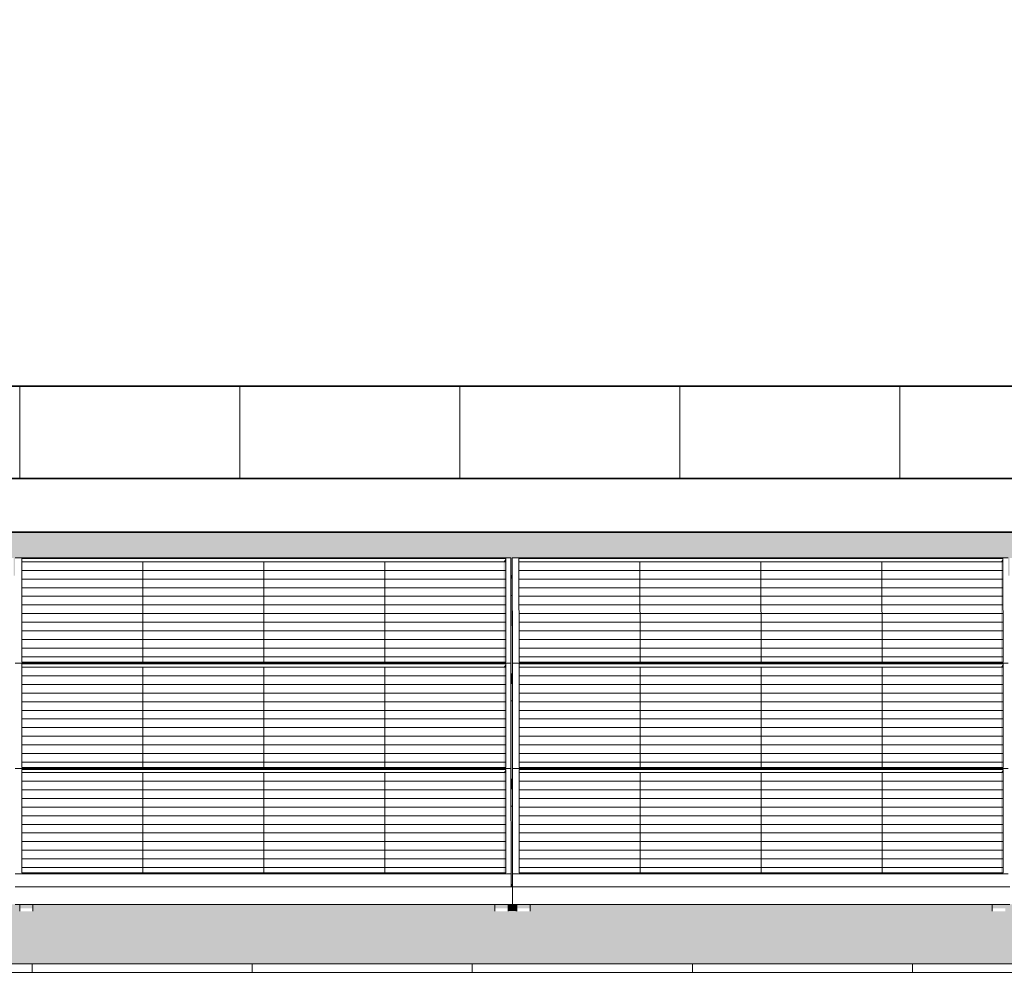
# Model space of a CAD drawing. Header units: metres. Extents: x -111 to -1, y -8 to 26.
# Tile 91 of 209: x -31.65 to -29.41, y 5.99 to 8.17. Entities that reach past the tile are written whole.
import ezdxf

# ---------------------------------------------------------------- set-up
doc = ezdxf.new("R2010")
doc.units = ezdxf.units.M
doc.header["$MEASUREMENT"] = 0
for name, color, linetype in [('30 Dachaufbau', 7, 'Continuous'), ('70 PV-Anlage', 7, 'Continuous'), ('94 Genehmigungsplanung Bemaßung', 7, 'Continuous')]:
    doc.layers.add(name, color=color, linetype=linetype)
doc.styles.add('ERSTELLTER_STIL_2', font='arial.ttf')
doc.dimstyles.new('ERSTELLTER_STIL__1', dxfattribs={"dimtxt": 0.25, "dimasz": 0.19, "dimexe": 0.18, "dimexo": 0.1, "dimgap": 0, "dimtad": 1, "dimtih": 1, "dimtoh": 1, "dimzin": 0, "dimdsep": 46, "dimtxsty": 'ERSTELLTER_STIL_2', "dimblk": 'ARROWHEAD_6', "dimblk1": 'ARROWHEAD_6', "dimblk2": 'ARROWHEAD_6', "dimcen": 0.09, "dimclrd": 7, "dimclre": 7, "dimclrt": 7, "dimazin": 0, "dimtfac": 1, "dimtdec": 4, "dimtmove": 0, "dimatfit": 3, "dimfxl": 1, "dimtolj": 1, "dimtzin": 0, "dimarcsym": 0})

# ---------------------------------------------------------------- blocks, each defined once
blk = doc.blocks.new('*X3', base_point=(-27236.1321, 0))
at = {"layer": '30 Dachaufbau', "color": 7, "linetype": 'Continuous', "lineweight": 13}
for p, q in [((-31.6225, 6.0035), (-31.6225, 6.0233)), ((-31.6225, 6.0035), (-31.6225, 6.0233)), ((-31.1225, 6.0035), (-31.1225, 6.0233)), ((-31.1225, 6.0035), (-31.1225, 6.0233)), ((-30.6225, 6.0035), (-30.6225, 6.0233)), ((-30.6225, 6.0035), (-30.6225, 6.0233)), ((-30.1225, 6.0035), (-30.1225, 6.0233)), ((-30.1225, 6.0035), (-30.1225, 6.0233)), ((-29.6225, 6.0035), (-29.6225, 6.0233)), ((-29.6225, 6.0035), (-29.6225, 6.0233))]:
    blk.add_line(p, q, dxfattribs=at)
blk = doc.blocks.new('*X73', base_point=(-27236.1321, 0))
at = {"layer": '30 Dachaufbau', "linetype": 'Continuous', "lineweight": 0, "true_color": 0x000000}
blk.add_hatch(color=18, dxfattribs=at).paths.add_polyline_path([(-30.535, 6.8599), (-30.5349, 6.6824), (-30.5314, 6.6824), (-30.5315, 6.8599)])
blk = doc.blocks.new('*X74', base_point=(-27236.1321, 0))
at = {"layer": '30 Dachaufbau', "linetype": 'Continuous', "lineweight": 0, "true_color": 0x000000}
blk.add_hatch(color=18, dxfattribs=at).paths.add_polyline_path([(-30.5314, 6.6205), (-30.5349, 6.6205), (-30.5347, 6.443), (-30.5313, 6.443)])
blk = doc.blocks.new('*X75', base_point=(-27236.1321, 0))
at = {"layer": '30 Dachaufbau', "linetype": 'Continuous', "lineweight": 0, "true_color": 0x000000}
blk.add_hatch(color=18, dxfattribs=at).paths.add_polyline_path([(-30.5347, 6.3811), (-30.5346, 6.2278), (-30.5346, 6.2036), (-30.5311, 6.2036), (-30.5312, 6.3811)])
blk = doc.blocks.new('*X106', base_point=(-27236.1321, 0))
at = {"layer": '30 Dachaufbau', "linetype": 'Continuous', "lineweight": 0, "true_color": 0x000000}
h = blk.add_hatch(color=18, dxfattribs=at)
h.paths.add_polyline_path([(-58.6225, 6.0233), (-16.8411, 6.0233), (-16.8411, 7.2143), (-22.8511, 7.2143), (-22.8511, 7.0042), (-37.6511, 7.0042), (-37.6511, 7.2143), (-58.6225, 7.2143)])
h.paths.add_polyline_path([(-57.6516, 6.9157), (-57.6516, 6.9454), (-56.5251, 6.9454), (-56.525, 6.9051), (-56.5216, 6.9051), (-56.5216, 6.9157), (-56.5216, 6.9454), (-55.3951, 6.9454), (-55.395, 6.9051), (-55.3916, 6.9051), (-55.3916, 6.9157), (-55.3916, 6.9454), (-54.2651, 6.9454), (-54.265, 6.9051), (-54.2616, 6.9051), (-54.2616, 6.9157), (-54.2616, 6.9454), (-53.1351, 6.9454), (-53.135, 6.9051), (-53.1316, 6.9051), (-53.1316, 6.9157), (-53.1316, 6.9454), (-52.0051, 6.9454), (-52.005, 6.9051), (-52.0016, 6.9051), (-52.0016, 6.9157), (-52.0016, 6.9454), (-50.8751, 6.9454), (-50.875, 6.9051), (-50.8716, 6.9051), (-50.8716, 6.9157), (-50.8716, 6.9454), (-49.7451, 6.9454), (-49.745, 6.9051), (-49.7416, 6.9051), (-49.7416, 6.9157), (-49.7416, 6.9454), (-48.6151, 6.9454), (-48.615, 6.9051), (-48.6116, 6.9051), (-48.6116, 6.9157), (-48.6116, 6.9454), (-47.4851, 6.9454), (-47.485, 6.9051), (-47.4816, 6.9051), (-47.4816, 6.9157), (-47.4816, 6.9454), (-46.3551, 6.9454), (-46.355, 6.9051), (-46.3516, 6.9051), (-46.3516, 6.9157), (-46.3516, 6.9454), (-45.2251, 6.9454), (-45.225, 6.9051), (-45.2216, 6.9051), (-45.2216, 6.9157), (-45.2216, 6.9454), (-44.0951, 6.9454), (-44.095, 6.9051), (-44.0916, 6.9051), (-44.0916, 6.9157), (-44.0916, 6.9454), (-42.9651, 6.9454), (-42.965, 6.9051), (-42.9616, 6.9051), (-42.9616, 6.9157), (-42.9616, 6.9454), (-41.8351, 6.9454), (-41.835, 6.9051), (-41.8316, 6.9051), (-41.8316, 6.9157), (-41.8316, 6.9454), (-40.7051, 6.9454), (-40.705, 6.9051), (-40.7016, 6.9051), (-40.7016, 6.9157), (-40.7016, 6.9454), (-39.5751, 6.9454), (-39.575, 6.9051), (-39.5716, 6.9051), (-39.5716, 6.9157), (-39.5716, 6.9454), (-38.4451, 6.9454), (-38.445, 6.9051), (-38.4416, 6.9051), (-38.4416, 6.9157), (-38.4416, 6.9454), (-37.3151, 6.9454), (-37.315, 6.9051), (-37.3116, 6.9051), (-37.3116, 6.9157), (-37.3116, 6.9454), (-36.1851, 6.9454), (-36.185, 6.9051), (-36.1816, 6.9051), (-36.1816, 6.9157), (-36.1816, 6.9454), (-35.0551, 6.9454), (-35.055, 6.9051), (-35.0516, 6.9051), (-35.0516, 6.9157), (-35.0516, 6.9454), (-33.9251, 6.9454), (-33.925, 6.9051), (-33.9216, 6.9051), (-33.9216, 6.9157), (-33.9216, 6.9454), (-32.7951, 6.9454), (-32.795, 6.9051), (-32.7916, 6.9051), (-32.7916, 6.9058), (-32.7916, 6.9157), (-32.7916, 6.9454), (-31.6651, 6.9454), (-31.665, 6.9051), (-31.6616, 6.9051), (-31.6616, 6.9157), (-31.6616, 6.9454), (-30.5351, 6.9454), (-30.535, 6.9051), (-30.5316, 6.9051), (-30.5316, 6.9157), (-30.5316, 6.9454), (-29.4051, 6.9454), (-29.405, 6.9051), (-29.4016, 6.9051), (-29.4016, 6.9157), (-29.4016, 6.9454), (-28.2751, 6.9454), (-28.275, 6.9051), (-28.2716, 6.9051), (-28.2716, 6.9157), (-28.2716, 6.9454), (-27.1451, 6.9454), (-27.145, 6.9051), (-27.1416, 6.9051), (-27.1416, 6.9157), (-27.1416, 6.9454), (-26.0151, 6.9454), (-26.015, 6.9051), (-26.0116, 6.9051), (-26.0116, 6.9157), (-26.0116, 6.9454), (-24.8851, 6.9454), (-24.885, 6.9051), (-24.8816, 6.9051), (-24.8816, 6.9157), (-24.8816, 6.9454), (-23.7551, 6.9454), (-23.755, 6.9051), (-23.7516, 6.9051), (-23.7516, 6.9157), (-23.7516, 6.9454), (-22.6251, 6.9454), (-22.625, 6.9051), (-22.6216, 6.9051), (-22.6216, 6.9157), (-22.6216, 6.9454), (-21.4951, 6.9454), (-21.495, 6.9051), (-21.4916, 6.9051), (-21.4916, 6.9157), (-21.4916, 6.9454), (-20.3651, 6.9454), (-20.365, 6.9051), (-20.3616, 6.9051), (-20.3616, 6.9157), (-20.3616, 6.9454), (-19.2351, 6.9454), (-19.235, 6.9051), (-19.2316, 6.9051), (-19.2316, 6.9157), (-19.2316, 6.9454), (-18.1051, 6.9454), (-18.105, 6.9051), (-18.1016, 6.9051), (-18.1016, 6.8995), (-18.1016, 6.8599), (-18.105, 6.8599), (-18.1049, 6.6824), (-18.1014, 6.6824), (-18.1014, 6.6768), (-18.1014, 6.6657), (-18.1014, 6.6601), (-18.1014, 6.6205), (-18.1049, 6.6205), (-18.1047, 6.443), (-18.1013, 6.443), (-18.1012, 6.4374), (-18.1012, 6.4263), (-18.1012, 6.4207), (-18.1012, 6.3811), (-18.1047, 6.3811), (-18.1046, 6.2278), (-18.1046, 6.2036), (-18.1011, 6.2036), (-18.1011, 6.1981), (-18.1011, 6.1584), (-18.1111, 6.1584), (-18.1111, 6.1427), (-18.1411, 6.1427), (-18.1411, 6.1469), (-18.1411, 6.1584), (-19.1911, 6.1584), (-19.1911, 6.1427), (-19.2211, 6.1427), (-19.2211, 6.1469), (-19.2211, 6.1584), (-19.2411, 6.1584), (-19.2411, 6.1427), (-19.2711, 6.1427), (-19.2711, 6.1469), (-19.2711, 6.1584), (-20.3211, 6.1584), (-20.3211, 6.1427), (-20.3511, 6.1427), (-20.3511, 6.1469), (-20.3511, 6.1584), (-20.3711, 6.1584), (-20.3711, 6.1427), (-20.4011, 6.1427), (-20.4011, 6.1469), (-20.4011, 6.1584), (-21.4511, 6.1584), (-21.4511, 6.1427), (-21.4811, 6.1427), (-21.4811, 6.1469), (-21.4811, 6.1584), (-21.5011, 6.1584), (-21.5011, 6.1427), (-21.5311, 6.1427), (-21.5311, 6.1469), (-21.5311, 6.1584), (-22.5811, 6.1584), (-22.5811, 6.1427), (-22.6111, 6.1427), (-22.6111, 6.1468), (-22.6111, 6.1584), (-22.6311, 6.1584), (-22.6311, 6.1427), (-22.6611, 6.1427), (-22.6611, 6.1469), (-22.6611, 6.1584), (-23.7111, 6.1584), (-23.7111, 6.1427), (-23.7411, 6.1427), (-23.7411, 6.1468), (-23.7411, 6.1584), (-23.7611, 6.1584), (-23.7611, 6.1427), (-23.7911, 6.1427), (-23.7911, 6.1468), (-23.7911, 6.1584), (-24.8411, 6.1584), (-24.8411, 6.1426), (-24.8711, 6.1426), (-24.8711, 6.1468), (-24.8711, 6.1584), (-24.8911, 6.1584), (-24.8911, 6.1426), (-24.9211, 6.1426), (-24.9211, 6.1468), (-24.9211, 6.1584), (-25.9711, 6.1584), (-25.9711, 6.1426), (-26.0011, 6.1426), (-26.0011, 6.1468), (-26.0011, 6.1584), (-26.0211, 6.1584), (-26.0211, 6.1426), (-26.0511, 6.1426), (-26.0511, 6.1468), (-26.0511, 6.1584), (-27.1011, 6.1584), (-27.1011, 6.1426), (-27.1311, 6.1426), (-27.1311, 6.1468), (-27.1311, 6.1584), (-27.1511, 6.1584), (-27.1511, 6.1426), (-27.1811, 6.1426), (-27.1811, 6.1468), (-27.1811, 6.1584), (-28.2311, 6.1584), (-28.2311, 6.1426), (-28.2611, 6.1426), (-28.2611, 6.1468), (-28.2611, 6.1584), (-28.2811, 6.1584), (-28.2811, 6.1426), (-28.3111, 6.1426), (-28.3111, 6.1468), (-28.3111, 6.1584), (-29.3611, 6.1584), (-29.3611, 6.1426), (-29.3911, 6.1426), (-29.3911, 6.1468), (-29.3911, 6.1584), (-29.4111, 6.1584), (-29.4111, 6.1426), (-29.4411, 6.1426), (-29.4411, 6.1467), (-29.4411, 6.1584), (-30.4911, 6.1584), (-30.4911, 6.1426), (-30.5211, 6.1426), (-30.5211, 6.1467), (-30.5211, 6.1584), (-30.5411, 6.1584), (-30.5411, 6.1426), (-30.5711, 6.1426), (-30.5711, 6.1467), (-30.5711, 6.1584), (-31.6211, 6.1584), (-31.6211, 6.1426), (-31.6511, 6.1426), (-31.6511, 6.1467), (-31.6511, 6.1584), (-31.6711, 6.1584), (-31.6711, 6.1426), (-31.7011, 6.1426), (-31.7011, 6.1467), (-31.7011, 6.1584), (-32.7511, 6.1584), (-32.7511, 6.1425), (-32.7811, 6.1425), (-32.7811, 6.1467), (-32.7811, 6.1584), (-32.8011, 6.1584), (-32.8011, 6.1425), (-32.8311, 6.1425), (-32.8311, 6.1467), (-32.8311, 6.1584), (-33.8811, 6.1584), (-33.8811, 6.1425), (-33.9111, 6.1425), (-33.9111, 6.1467), (-33.9111, 6.1584), (-33.9311, 6.1584), (-33.9311, 6.1425), (-33.9611, 6.1425), (-33.9611, 6.1467), (-33.9611, 6.1584), (-35.0111, 6.1584), (-35.0111, 6.1425), (-35.0411, 6.1425), (-35.0411, 6.1467), (-35.0411, 6.1584), (-35.0611, 6.1584), (-35.0611, 6.1425), (-35.0911, 6.1425), (-35.0911, 6.1467), (-35.0911, 6.1584), (-36.1411, 6.1584), (-36.1411, 6.1425), (-36.1711, 6.1425), (-36.1711, 6.1467), (-36.1711, 6.1584), (-36.1911, 6.1584), (-36.1911, 6.1425), (-36.2211, 6.1425), (-36.2211, 6.1466), (-36.2211, 6.1584), (-37.2711, 6.1584), (-37.2711, 6.1425), (-37.3011, 6.1425), (-37.3011, 6.1467), (-37.3011, 6.1584), (-37.3211, 6.1584), (-37.3211, 6.1425), (-37.3511, 6.1425), (-37.3511, 6.1466), (-37.3511, 6.1584), (-38.4011, 6.1584), (-38.4011, 6.1425), (-38.4311, 6.1425), (-38.4311, 6.1466), (-38.4311, 6.1584), (-38.4511, 6.1584), (-38.4511, 6.1425), (-38.4811, 6.1425), (-38.4811, 6.1466), (-38.4811, 6.1584), (-39.5311, 6.1584), (-39.5311, 6.1424), (-39.5611, 6.1424), (-39.5611, 6.1466), (-39.5611, 6.1584), (-39.5811, 6.1584), (-39.5811, 6.1424), (-39.6111, 6.1424), (-39.6111, 6.1466), (-39.6111, 6.1584), (-40.6611, 6.1584), (-40.6611, 6.1424), (-40.6911, 6.1424), (-40.6911, 6.1466), (-40.6911, 6.1584), (-40.7111, 6.1584), (-40.7111, 6.1424), (-40.7411, 6.1424), (-40.7411, 6.1466), (-40.7411, 6.1584), (-41.7911, 6.1584), (-41.7911, 6.1424), (-41.8211, 6.1424), (-41.8211, 6.1466), (-41.8211, 6.1584), (-41.8411, 6.1584), (-41.8411, 6.1424), (-41.8711, 6.1424), (-41.8711, 6.1466), (-41.8711, 6.1584), (-42.9211, 6.1584), (-42.9211, 6.1424), (-42.9511, 6.1424), (-42.9511, 6.1466), (-42.9511, 6.1584), (-42.9711, 6.1584), (-42.9711, 6.1424), (-43.0011, 6.1424), (-43.0011, 6.1466), (-43.0011, 6.1584), (-44.0511, 6.1584), (-44.0511, 6.1424), (-44.0811, 6.1424), (-44.0811, 6.1466), (-44.0811, 6.1584), (-44.1011, 6.1584), (-44.1011, 6.1424), (-44.1311, 6.1424), (-44.1311, 6.1466), (-44.1311, 6.1584), (-45.1811, 6.1584), (-45.1811, 6.1424), (-45.2111, 6.1424), (-45.2111, 6.1465), (-45.2111, 6.1584), (-45.2311, 6.1584), (-45.2311, 6.1424), (-45.2611, 6.1424), (-45.2611, 6.1465), (-45.2611, 6.1584), (-46.3111, 6.1584), (-46.3111, 6.1424), (-46.3411, 6.1424), (-46.3411, 6.1465), (-46.3411, 6.1584), (-46.3611, 6.1584), (-46.3611, 6.1424), (-46.3911, 6.1424), (-46.3911, 6.1465), (-46.3911, 6.1584), (-47.4411, 6.1584), (-47.4411, 6.1423), (-47.4711, 6.1423), (-47.4711, 6.1465), (-47.4711, 6.1584), (-47.4911, 6.1584), (-47.4911, 6.1423), (-47.5211, 6.1423), (-47.5211, 6.1465), (-47.5211, 6.1584), (-48.5711, 6.1584), (-48.5711, 6.1423), (-48.6011, 6.1423), (-48.6011, 6.1465), (-48.6011, 6.1584), (-48.6211, 6.1584), (-48.6211, 6.1423), (-48.6511, 6.1423), (-48.6511, 6.1465), (-48.6511, 6.1584), (-49.7011, 6.1584), (-49.7011, 6.1423), (-49.7311, 6.1423), (-49.7311, 6.1465), (-49.7311, 6.1584), (-49.7511, 6.1584), (-49.7511, 6.1423), (-49.7811, 6.1423), (-49.7811, 6.1465), (-49.7811, 6.1584), (-50.8311, 6.1584), (-50.8311, 6.1423), (-50.8611, 6.1423), (-50.8611, 6.1465), (-50.8611, 6.1584), (-50.8811, 6.1584), (-50.8811, 6.1423), (-50.9111, 6.1423), (-50.9111, 6.1465), (-50.9111, 6.1584), (-51.9611, 6.1584), (-51.9611, 6.1423), (-51.9911, 6.1423), (-51.9911, 6.1465), (-51.9911, 6.1584), (-52.0111, 6.1584), (-52.0111, 6.1423), (-52.0411, 6.1423), (-52.0411, 6.1465), (-52.0411, 6.1584), (-53.0911, 6.1584), (-53.0911, 6.1423), (-53.1211, 6.1423), (-53.1211, 6.1464), (-53.1211, 6.1584), (-53.1411, 6.1584), (-53.1411, 6.1423), (-53.1711, 6.1423), (-53.1711, 6.1464), (-53.1711, 6.1584), (-54.2211, 6.1584), (-54.2211, 6.1423), (-54.2511, 6.1423), (-54.2511, 6.1464), (-54.2511, 6.1584), (-54.2711, 6.1584), (-54.2711, 6.1423), (-54.3011, 6.1423), (-54.3011, 6.1464), (-54.3011, 6.1584), (-55.3511, 6.1584), (-55.3511, 6.1422), (-55.3811, 6.1422), (-55.3811, 6.1464), (-55.3811, 6.1584), (-55.4011, 6.1584), (-55.4011, 6.1422), (-55.4311, 6.1422), (-55.4311, 6.1464), (-55.4311, 6.1584), (-56.4811, 6.1584), (-56.4811, 6.1422), (-56.5111, 6.1422), (-56.5111, 6.1464), (-56.5111, 6.1584), (-56.5311, 6.1584), (-56.5311, 6.1422), (-56.5611, 6.1422), (-56.5611, 6.1464), (-56.5611, 6.1584), (-57.6111, 6.1584), (-57.6111, 6.1422), (-57.6411, 6.1422), (-57.6411, 6.1464), (-57.6411, 6.1584), (-57.6511, 6.1584), (-57.6511, 6.164), (-57.6511, 6.2036), (-57.6512, 6.3811), (-57.6512, 6.3811), (-57.6512, 6.3867), (-57.6512, 6.3978), (-57.6513, 6.4034), (-57.6513, 6.4421), (-57.6514, 6.6205), (-57.6514, 6.6205), (-57.6514, 6.6261), (-57.6514, 6.6372), (-57.6514, 6.6428), (-57.6514, 6.6824), (-57.6515, 6.8599), (-57.6516, 6.8599), (-57.6516, 6.8654), (-57.6516, 6.905)], flags=0)
blk = doc.blocks.new('*D120', base_point=(-27236.1321, 0))
at = {"layer": '94 Genehmigungsplanung Bemaßung', "color": 7, "linetype": 'Continuous', "lineweight": 13}
for p, q in [((-58.1625, 9.3843), (-58.1625, 9.7593)), ((-17.3411, 9.3843), (-17.3411, 9.7593)), ((-58.0625, 9.6718), (-58.2625, 9.4718)), ((-17.2411, 9.6718), (-17.4411, 9.4718)), ((-58.3125, 9.5718), (-58.1625, 9.5718)), ((-58.1625, 9.5718), (-17.3411, 9.5718))]:
    blk.add_line(p, q, dxfattribs=at)
at = {"layer": '94 Genehmigungsplanung Bemaßung', "color": 7, "lineweight": 13, "insert": (-38.1808, 9.6218), "char_height": 0.25, "attachment_point": 7, "style": 'ERSTELLTER_STIL_2'}
blk.add_mtext('\\A1;{\\pql;\\fArial|b0|i0|c0|p0;\\W1.000000;40,82}', dxfattribs=at)
blk = doc.blocks.new('ARROWHEAD_6')
at = {"color": 0, "linetype": 'Continuous', "lineweight": 0}
for p, q in [((-0.5, -0.5), (0.5, 0.5)), ((0, 0), (-1, 0))]:
    blk.add_line(p, q, dxfattribs=at)

msp = doc.modelspace()

# ---------------------------------------------------------------- hatches: boundary and pattern name
at = {"layer": '30 Dachaufbau', "linetype": 'Continuous', "lineweight": 0, "true_color": 0x000000}
h = msp.add_hatch(dxfattribs=at)
h.set_pattern_fill('Dachschraffur_Profilit_0001', color=18, style=0, pattern_type=2)
h.set_pattern_definition([(90, (-37.6511, 7.1254), (-0.5, 0), [])])
h.paths.add_polyline_path([(-37.6511, 7.3356), (-37.6511, 7.1254), (-22.8511, 7.1254), (-22.8511, 7.3356)])
for points in [[(-37.7291, 7.0151), (-37.6511, 7.0042), (-22.8511, 7.0042), (-22.8511, 7.0042), (-37.6511, 7.0042), (-37.6511, 7.2143), (-37.7291, 7.2143)], [(-30.535, 6.8599), (-30.5349, 6.6824), (-30.5314, 6.6824), (-30.5315, 6.8599)], [(-30.5314, 6.6205), (-30.5349, 6.6205), (-30.5347, 6.443), (-30.5313, 6.443)], [(-30.5347, 6.3811), (-30.5346, 6.2278), (-30.5346, 6.2036), (-30.5311, 6.2036), (-30.5312, 6.3811)], [(-31.6211, 6.1431), (-30.5757, 6.1431), (-30.5711, 6.1426), (-30.5711, 6.1467), (-30.5711, 6.1584), (-31.6211, 6.1584)], [(-30.5411, 6.1431), (-30.5257, 6.1431), (-30.5211, 6.1426), (-30.5211, 6.1467), (-30.5211, 6.1584), (-30.5411, 6.1584)], [(-30.4911, 6.1431), (-29.4456, 6.1431), (-29.4411, 6.1426), (-29.4411, 6.1467), (-29.4411, 6.1584), (-30.4911, 6.1584)]]:
    msp.add_hatch(color=18, dxfattribs=at).paths.add_polyline_path(points)
at = {"layer": '70 PV-Anlage', "linetype": 'Continuous', "lineweight": 0, "true_color": 0x000000}
for points in [[(-30.5514, 6.9364), (-30.5466, 6.9364), (-30.5466, 6.9438)], [(-30.5514, 6.9364), (-30.5513, 6.7086), (-30.5464, 6.7086), (-30.5466, 6.9364)], [(-30.5466, 6.9364), (-30.5464, 6.7086), (-30.5466, 6.9438)], [(-30.5316, 6.9454), (-30.5316, 6.9157), (-30.5314, 6.6768), (-30.5314, 6.7065)], [(-29.4214, 6.9364), (-29.4166, 6.9364), (-29.4166, 6.9438)], [(-29.4214, 6.9364), (-29.4213, 6.7086), (-29.4164, 6.7086), (-29.4166, 6.9364)], [(-29.4166, 6.9438), (-29.4166, 6.9364), (-29.4164, 6.7086)], [(-30.535, 6.9051), (-30.535, 6.8995), (-30.5316, 6.8995), (-30.5316, 6.9051)], [(-30.535, 6.8995), (-30.535, 6.8599), (-30.5316, 6.8599), (-30.5316, 6.8654), (-30.5316, 6.8995)], [(-30.5316, 6.8654), (-30.5316, 6.8599), (-30.5316, 6.8995), (-30.5316, 6.9051)], [(-30.5316, 6.8995), (-30.5316, 6.8599), (-30.5315, 6.8599)], [(-30.5513, 6.697), (-30.5464, 6.697), (-30.5464, 6.7044)], [(-30.5513, 6.697), (-30.5511, 6.4692), (-30.5463, 6.4692), (-30.5464, 6.697)], [(-30.5464, 6.6961), (-30.5462, 6.4692), (-30.5464, 6.7037)], [(-30.5314, 6.6763), (-30.5312, 6.4374), (-30.5312, 6.4671), (-30.5314, 6.706)], [(-29.4213, 6.697), (-29.4164, 6.697), (-29.4164, 6.7044)], [(-29.4213, 6.697), (-29.4211, 6.4692), (-29.4163, 6.4692), (-29.4164, 6.697)], [(-29.4164, 6.7037), (-29.4164, 6.6961), (-29.4162, 6.4692)], [(-30.5314, 6.6824), (-30.5349, 6.6824), (-30.5349, 6.6768), (-30.5314, 6.6768)], [(-30.5314, 6.6768), (-30.5349, 6.6768), (-30.5349, 6.6657), (-30.5314, 6.6657)], [(-30.5314, 6.6657), (-30.5349, 6.6657), (-30.5349, 6.6601), (-30.5314, 6.6601)], [(-30.5349, 6.6601), (-30.5349, 6.6205), (-30.5314, 6.6205), (-30.5314, 6.6261), (-30.5314, 6.6601)], [(-30.5314, 6.6261), (-30.5314, 6.6205), (-30.5314, 6.6601), (-30.5314, 6.6657)], [(-30.5314, 6.6601), (-30.5314, 6.6205), (-30.5314, 6.6205)], [(-30.5312, 6.4667), (-30.5312, 6.4369), (-30.5311, 6.1983), (-30.5311, 6.2286)], [(-30.5511, 6.4576), (-30.5462, 6.4576), (-30.5462, 6.4651)], [(-30.551, 6.2298), (-30.5461, 6.2298), (-30.5462, 6.4576), (-30.5511, 6.4576)], [(-30.5462, 6.4642), (-30.5462, 6.4566), (-30.5461, 6.2298)], [(-29.4211, 6.4576), (-29.4162, 6.4576), (-29.4162, 6.4651)], [(-29.421, 6.2298), (-29.4161, 6.2298), (-29.4162, 6.4576), (-29.4211, 6.4576)], [(-29.4162, 6.4642), (-29.4162, 6.4566), (-29.4161, 6.2298)], [(-30.5313, 6.443), (-30.5347, 6.443), (-30.5347, 6.4374), (-30.5313, 6.4374)], [(-30.5347, 6.4374), (-30.5347, 6.4263), (-30.5312, 6.4263), (-30.5312, 6.4374)], [(-30.5312, 6.4263), (-30.5347, 6.4263), (-30.5347, 6.4207), (-30.5312, 6.4207)], [(-30.5312, 6.3867), (-30.5312, 6.3811), (-30.5312, 6.4207), (-30.5312, 6.4263)], [(-30.5347, 6.4207), (-30.5347, 6.3811), (-30.5312, 6.3811), (-30.5312, 6.3867), (-30.5312, 6.4207)], [(-30.5312, 6.4207), (-30.5312, 6.3811), (-30.5312, 6.3811)], [(-30.5346, 6.1984), (-30.5311, 6.1981), (-30.5311, 6.1983), (-30.5311, 6.2036), (-30.5346, 6.2036)], [(-31.6211, 6.1584), (-31.6511, 6.1584), (-31.6511, 6.1495), (-31.6211, 6.1495)], [(-30.5711, 6.1584), (-30.5711, 6.1467), (-30.5711, 6.1426)], [(-30.5411, 6.1584), (-30.5711, 6.1584), (-30.5711, 6.1495), (-30.5411, 6.1495)], [(-30.5211, 6.1467), (-30.5211, 6.1426), (-30.5211, 6.1584)], [(-30.4911, 6.1584), (-30.5211, 6.1584), (-30.5211, 6.1495), (-30.4911, 6.1495)], [(-29.4411, 6.1584), (-29.4411, 6.1467), (-29.4411, 6.1426)], [(-29.4111, 6.1584), (-29.4411, 6.1584), (-29.4411, 6.1495), (-29.4111, 6.1495)]]:
    msp.add_hatch(color=18, dxfattribs=at).paths.add_polyline_path(points)

# ---------------------------------------------------------------- linework, layer by layer
at = {"layer": '30 Dachaufbau', "color": 7, "linetype": 'Continuous', "lineweight": 35}
for p, q in [((-22.8511, 7.3356), (-37.6511, 7.3356)), ((-37.6511, 7.1254), (-22.8511, 7.1254)), ((-22.8511, 7.0042), (-37.6511, 7.0042))]:
    msp.add_line(p, q, dxfattribs=at)
at = {"layer": '30 Dachaufbau', "color": 7, "linetype": 'Continuous', "lineweight": 13}
for p, q in [((-58.6225, 6.0233), (-16.8411, 6.0233)), ((-16.8411, 6.0035), (-58.6225, 6.0035))]:
    msp.add_line(p, q, dxfattribs=at)
at = {"layer": '70 PV-Anlage', "color": 7, "linetype": 'Continuous', "lineweight": 13}
for p, q in [((-30.5351, 6.9454), (-31.6616, 6.9454)), ((-31.6464, 6.7086), (-31.6466, 6.9438)), ((-31.6466, 6.9438), (-30.5466, 6.9438)), ((-30.5466, 6.9364), (-31.6466, 6.9364)), ((-31.3716, 6.9364), (-31.3716, 6.9365)), ((-31.3714, 6.7086), (-31.3716, 6.9364)), ((-31.0966, 6.9364), (-31.0966, 6.9365)), ((-31.0964, 6.7086), (-31.0966, 6.9364)), ((-30.8216, 6.9364), (-30.8216, 6.9365)), ((-30.8214, 6.7086), (-30.8216, 6.9364)), ((-30.5466, 6.9438), (-30.5464, 6.7086)), ((-30.5466, 6.9364), (-30.5466, 6.9438)), ((-30.5349, 6.7065), (-30.5351, 6.9454)), ((-29.4051, 6.9454), (-30.5316, 6.9454)), ((-30.5316, 6.9454), (-30.5314, 6.7065)), ((-30.5316, 6.9157), (-30.5316, 6.9454)), ((-30.5164, 6.7086), (-30.5166, 6.9438)), ((-30.5166, 6.9438), (-29.4166, 6.9438)), ((-29.4166, 6.9364), (-30.5166, 6.9364)), ((-30.2416, 6.9364), (-30.2416, 6.9365)), ((-30.2414, 6.7086), (-30.2416, 6.9364)), ((-29.9666, 6.9364), (-29.9666, 6.9365)), ((-29.9664, 6.7086), (-29.9666, 6.9364)), ((-29.6916, 6.9364), (-29.6916, 6.9365)), ((-29.6914, 6.7086), (-29.6916, 6.9364)), ((-29.4166, 6.9438), (-29.4164, 6.7086)), ((-29.4166, 6.9364), (-29.4166, 6.9438)), ((-31.6466, 6.9169), (-30.5466, 6.9169)), ((-30.5316, 6.9157), (-30.5316, 6.9051)), ((-30.5166, 6.9169), (-29.4166, 6.9169)), ((-31.6465, 6.8973), (-30.5465, 6.8973)), ((-30.5316, 6.9051), (-30.535, 6.9051)), ((-30.535, 6.8995), (-30.5316, 6.8995)), ((-30.5316, 6.9051), (-30.5316, 6.8995)), ((-30.5316, 6.8599), (-30.5316, 6.8995)), ((-30.5316, 6.8995), (-30.5314, 6.6824)), ((-30.5165, 6.8973), (-29.4165, 6.8973)), ((-31.6465, 6.8777), (-30.5465, 6.8777)), ((-30.5165, 6.8777), (-29.4165, 6.8777)), ((-31.6465, 6.8581), (-30.5465, 6.8581)), ((-30.535, 6.8599), (-30.5316, 6.8599)), ((-30.5165, 6.8581), (-29.4165, 6.8581)), ((-31.6465, 6.8385), (-30.5465, 6.8385)), ((-30.5165, 6.8385), (-29.4165, 6.8385)), ((-31.6465, 6.8189), (-30.5465, 6.8189)), ((-30.5165, 6.8189), (-29.4165, 6.8189)), ((-31.6465, 6.7993), (-30.5465, 6.7993)), ((-31.6465, 6.7797), (-30.5465, 6.7797)), ((-30.5165, 6.7993), (-29.4165, 6.7993)), ((-30.5165, 6.7797), (-29.4165, 6.7797)), ((-31.6464, 6.7601), (-30.5465, 6.7601)), ((-30.5164, 6.7601), (-29.4165, 6.7601)), ((-31.6464, 6.7405), (-30.5464, 6.7405)), ((-30.5164, 6.7405), (-29.4164, 6.7405)), ((-31.6464, 6.7209), (-30.5464, 6.7209)), ((-30.5164, 6.7209), (-29.4164, 6.7209)), ((-31.6614, 6.7065), (-30.5349, 6.7065)), ((-30.5349, 6.706), (-31.6614, 6.706)), ((-30.5464, 6.7086), (-31.6464, 6.7086)), ((-31.6462, 6.4692), (-31.6464, 6.7044)), ((-31.6464, 6.7044), (-30.5464, 6.7044)), ((-30.5464, 6.697), (-31.6464, 6.697)), ((-31.3714, 6.697), (-31.3714, 6.6971)), ((-31.3713, 6.4692), (-31.3714, 6.697)), ((-31.0964, 6.697), (-31.0964, 6.6971)), ((-31.0963, 6.4692), (-31.0964, 6.697)), ((-30.8214, 6.697), (-30.8214, 6.6971)), ((-30.8213, 6.4692), (-30.8214, 6.697)), ((-30.5464, 6.7044), (-30.5462, 6.4692)), ((-30.5464, 6.697), (-30.5464, 6.7044)), ((-30.5349, 6.706), (-30.5349, 6.7065)), ((-30.5347, 6.4671), (-30.5349, 6.706)), ((-30.5314, 6.7065), (-29.4049, 6.7065)), ((-30.5314, 6.706), (-30.5314, 6.7065)), ((-29.4049, 6.706), (-30.5314, 6.706)), ((-30.5314, 6.706), (-30.5312, 6.4671)), ((-30.5314, 6.6763), (-30.5314, 6.706)), ((-29.4164, 6.7086), (-30.5164, 6.7086)), ((-30.5162, 6.4692), (-30.5164, 6.7044)), ((-30.5164, 6.7044), (-29.4164, 6.7044)), ((-29.4164, 6.697), (-30.5164, 6.697)), ((-30.2414, 6.697), (-30.2414, 6.6971)), ((-30.2413, 6.4692), (-30.2414, 6.697)), ((-29.9664, 6.697), (-29.9664, 6.6971)), ((-29.9663, 6.4692), (-29.9664, 6.697)), ((-29.6914, 6.697), (-29.6914, 6.6971)), ((-29.6913, 6.4692), (-29.6914, 6.697)), ((-29.4164, 6.7044), (-29.4162, 6.4692)), ((-29.4164, 6.697), (-29.4164, 6.7044)), ((-31.6464, 6.6775), (-30.5464, 6.6775)), ((-30.5314, 6.6824), (-30.5349, 6.6824)), ((-30.5349, 6.6768), (-30.5314, 6.6768)), ((-30.5314, 6.6768), (-30.5314, 6.6824)), ((-30.5314, 6.6763), (-30.5314, 6.6657)), ((-30.5164, 6.6775), (-29.4164, 6.6775)), ((-31.6464, 6.6579), (-30.5464, 6.6579)), ((-30.5314, 6.6657), (-30.5349, 6.6657)), ((-30.5349, 6.6601), (-30.5314, 6.6601)), ((-30.5314, 6.6657), (-30.5314, 6.6601)), ((-30.5314, 6.6205), (-30.5314, 6.6601)), ((-30.5314, 6.6601), (-30.5313, 6.443)), ((-30.5164, 6.6579), (-29.4164, 6.6579)), ((-31.6464, 6.6383), (-30.5464, 6.6383)), ((-30.5164, 6.6383), (-29.4164, 6.6383)), ((-31.6464, 6.6187), (-30.5464, 6.6187)), ((-30.5349, 6.6205), (-30.5314, 6.6205)), ((-30.5164, 6.6187), (-29.4164, 6.6187)), ((-31.6463, 6.5991), (-30.5463, 6.5991)), ((-31.6463, 6.5795), (-30.5463, 6.5795)), ((-30.5163, 6.5991), (-29.4163, 6.5991)), ((-30.5163, 6.5795), (-29.4163, 6.5795)), ((-31.6463, 6.5599), (-30.5463, 6.5599)), ((-30.5163, 6.5599), (-29.4163, 6.5599)), ((-31.6463, 6.5403), (-30.5463, 6.5403)), ((-30.5163, 6.5403), (-29.4163, 6.5403)), ((-31.6463, 6.5207), (-30.5463, 6.5207)), ((-30.5163, 6.5207), (-29.4163, 6.5207)), ((-31.6463, 6.5011), (-30.5463, 6.5011)), ((-30.5163, 6.5011), (-29.4163, 6.5011)), ((-31.6612, 6.4671), (-30.5347, 6.4671)), ((-30.5347, 6.4667), (-31.6612, 6.4667)), ((-31.6463, 6.4815), (-30.5463, 6.4815)), ((-30.5462, 6.4692), (-31.6462, 6.4692)), ((-30.5347, 6.4667), (-30.5347, 6.4671)), ((-30.5346, 6.2278), (-30.5347, 6.4667)), ((-30.5312, 6.4671), (-29.4047, 6.4671)), ((-30.5312, 6.4667), (-30.5312, 6.4671)), ((-29.4047, 6.4667), (-30.5312, 6.4667)), ((-30.5312, 6.4667), (-30.5311, 6.2278)), ((-30.5312, 6.4369), (-30.5312, 6.4667)), ((-30.5163, 6.4815), (-29.4163, 6.4815)), ((-29.4162, 6.4692), (-30.5162, 6.4692)), ((-31.6461, 6.2298), (-31.6462, 6.4651)), ((-31.6462, 6.4651), (-30.5462, 6.4651)), ((-30.5462, 6.4576), (-31.6462, 6.4576)), ((-31.3712, 6.4576), (-31.3712, 6.4577)), ((-31.3711, 6.2298), (-31.3712, 6.4576)), ((-31.0962, 6.4576), (-31.0962, 6.4577)), ((-31.0961, 6.2298), (-31.0962, 6.4576)), ((-30.8212, 6.4576), (-30.8212, 6.4577)), ((-30.8211, 6.2298), (-30.8212, 6.4576)), ((-30.5462, 6.4651), (-30.5461, 6.2298)), ((-30.5462, 6.4576), (-30.5462, 6.4651)), ((-30.5161, 6.2298), (-30.5162, 6.4651)), ((-30.5162, 6.4651), (-29.4162, 6.4651)), ((-29.4162, 6.4576), (-30.5162, 6.4576)), ((-30.2412, 6.4576), (-30.2412, 6.4577)), ((-30.2411, 6.2298), (-30.2412, 6.4576)), ((-29.9662, 6.4576), (-29.9662, 6.4577)), ((-29.9661, 6.2298), (-29.9662, 6.4576)), ((-29.6912, 6.4576), (-29.6912, 6.4577)), ((-29.6911, 6.2298), (-29.6912, 6.4576)), ((-29.4162, 6.4651), (-29.4161, 6.2298)), ((-29.4162, 6.4576), (-29.4162, 6.4651)), ((-31.6462, 6.4381), (-30.5462, 6.4381)), ((-30.5313, 6.443), (-30.5347, 6.443)), ((-30.5347, 6.4374), (-30.5312, 6.4374)), ((-30.5312, 6.4263), (-30.5347, 6.4263)), ((-30.5312, 6.4374), (-30.5313, 6.443)), ((-30.5312, 6.4369), (-30.5312, 6.4263)), ((-30.5312, 6.4263), (-30.5312, 6.4207)), ((-30.5162, 6.4381), (-29.4162, 6.4381)), ((-31.6462, 6.4185), (-30.5462, 6.4185)), ((-30.5347, 6.4207), (-30.5312, 6.4207)), ((-30.5312, 6.3811), (-30.5312, 6.4207)), ((-30.5312, 6.4207), (-30.5311, 6.2036)), ((-30.5162, 6.4185), (-29.4162, 6.4185)), ((-31.6462, 6.3989), (-30.5462, 6.3989)), ((-31.6462, 6.3793), (-30.5462, 6.3793)), ((-30.5347, 6.3811), (-30.5312, 6.3811)), ((-30.5162, 6.3989), (-29.4162, 6.3989)), ((-30.5162, 6.3793), (-29.4162, 6.3793)), ((-31.6462, 6.3597), (-30.5462, 6.3597)), ((-30.5162, 6.3597), (-29.4162, 6.3597)), ((-31.6462, 6.3401), (-30.5462, 6.3401)), ((-30.5162, 6.3401), (-29.4162, 6.3401)), ((-31.6461, 6.3205), (-30.5462, 6.3205)), ((-30.5161, 6.3205), (-29.4162, 6.3205)), ((-31.6461, 6.3009), (-30.5461, 6.3009)), ((-30.5161, 6.3009), (-29.4161, 6.3009)), ((-31.6461, 6.2813), (-30.5461, 6.2813)), ((-30.5161, 6.2813), (-29.4161, 6.2813)), ((-31.6461, 6.2617), (-30.5461, 6.2617)), ((-30.5161, 6.2617), (-29.4161, 6.2617)), ((-31.6611, 6.2278), (-30.5346, 6.2278)), ((-31.6461, 6.2421), (-30.5461, 6.2421)), ((-30.5461, 6.2298), (-31.6461, 6.2298)), ((-30.5346, 6.1981), (-30.5346, 6.2278)), ((-30.5311, 6.2278), (-29.4046, 6.2278)), ((-30.5311, 6.2036), (-30.5311, 6.2278)), ((-30.5161, 6.2421), (-29.4161, 6.2421)), ((-29.4161, 6.2298), (-30.5161, 6.2298)), ((-31.6611, 6.1981), (-30.5311, 6.1981)), ((-30.5311, 6.2036), (-30.5346, 6.2036)), ((-30.5311, 6.1981), (-30.5311, 6.2036)), ((-30.5311, 6.1584), (-30.5311, 6.1981)), ((-30.5311, 6.1981), (-29.4011, 6.1981)), ((-31.6611, 6.1584), (-30.5311, 6.1584)), ((-31.6511, 6.1584), (-31.6511, 6.1426)), ((-31.6211, 6.1584), (-31.6211, 6.1426)), ((-30.5711, 6.1584), (-30.5711, 6.1426)), ((-30.5411, 6.1584), (-30.5411, 6.1426)), ((-30.5311, 6.1584), (-29.4011, 6.1584)), ((-30.5211, 6.1584), (-30.5211, 6.1426)), ((-30.4911, 6.1584), (-30.4911, 6.1426)), ((-29.4411, 6.1584), (-29.4411, 6.1426))]:
    msp.add_line(p, q, dxfattribs=at)

# ---------------------------------------------------------------- block references
at = {"layer": '30 Dachaufbau', "lineweight": 0}
for name in ['*X106', '*X73', '*X74', '*X75', '*X3']:
    msp.add_blockref(name, (-27236.1321, 0), dxfattribs=at)

# ---------------------------------------------------------------- dimensions: what is measured, and where the dimension line sits
at = {"layer": '94 Genehmigungsplanung Bemaßung', "color": 7, "linetype": 'Continuous', "lineweight": 13}
dim = msp.add_linear_dim(base=(-17.3411, 9.5718), p1=(-58.1625, 3.35), p2=(-17.3411, -0.4), dimstyle='ERSTELLTER_STIL__1', dxfattribs=at)
dim.commit()
dim.dimension.update_dxf_attribs({"geometry": '*D120', "text_midpoint": (-37.762, 9.7468), "dimtype": 160})

doc.saveas('drawing.dxf')
